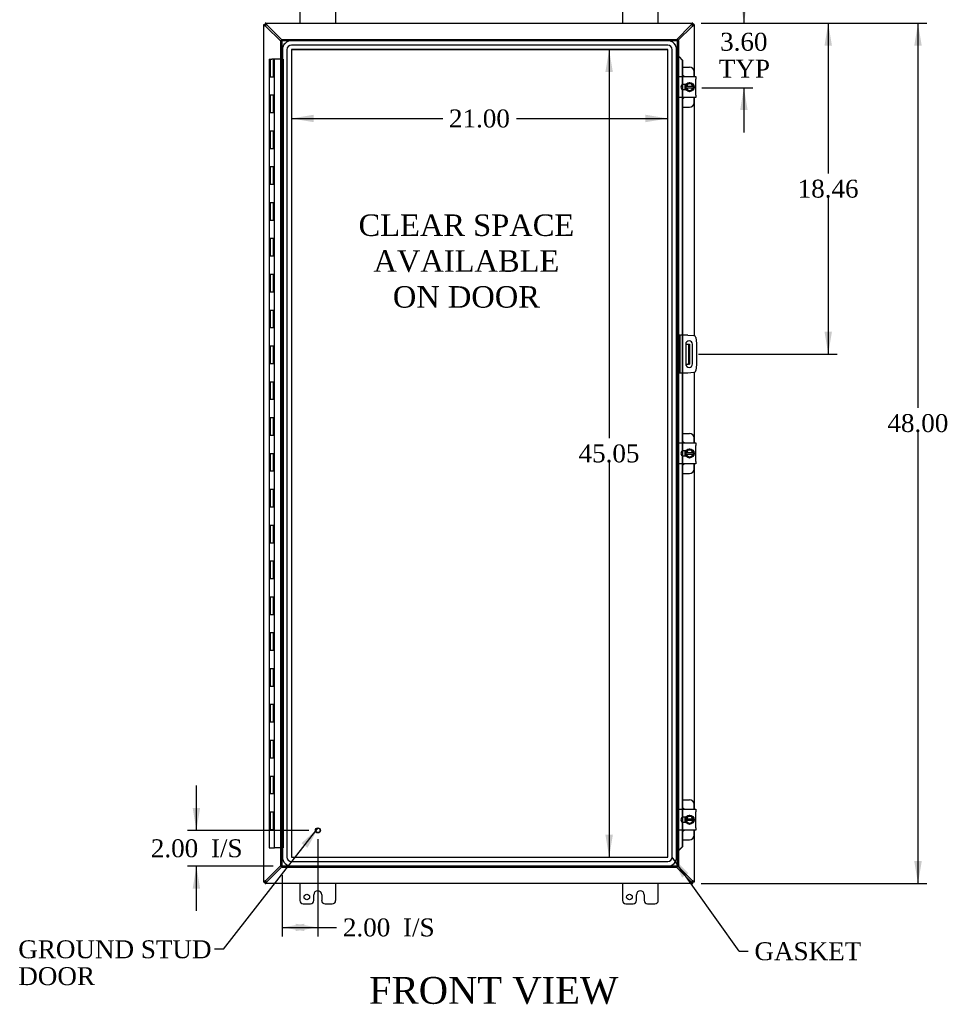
# Model space of a CAD drawing. Header units: inches. Extents: x 29 to 237, y 4 to 158.
# Tile 3 of 9: x 66 to 118, y 37 to 92. Entities that reach past the tile are written whole.
import ezdxf
from ezdxf.enums import TextEntityAlignment as Align

# ---------------------------------------------------------------- set-up
doc = ezdxf.new("R2010")
doc.units = ezdxf.units.IN
doc.header["$MEASUREMENT"] = 0
for name, color, linetype in [('COM40153-1', 7, 'CONTINUOUS'), ('COM40153-2', 7, 'CONTINUOUS'), ('COM42667', 7, 'CONTINUOUS'), ('COM42780', 7, 'CONTINUOUS'), ('COM48497', 7, 'CONTINUOUS'), ('COM70219', 7, 'CONTINUOUS'), ('COM71780-23', 7, 'CONTINUOUS'), ('DEFAULT', 7, 'CONTINUOUS'), ('FET07710', 7, 'CONTINUOUS'), ('HNG10620-44B', 7, 'CONTINUOUS'), ('HNG10620-44C', 7, 'CONTINUOUS'), ('SCC19011', 7, 'CONTINUOUS'), ('SPR20265', 7, 'CONTINUOUS'), ('STD21878', 7, 'CONTINUOUS'), ('WAF25035', 7, 'CONTINUOUS')]:
    doc.layers.add(name, color=color, linetype=linetype)
doc.styles.add('SEACAD_TIMES_NEW_ROMAN', font='times.ttf')

# ---------------------------------------------------------------- blocks, each defined once
blk = doc.blocks.new('SEANNOT_GROUP2')
at = {"layer": 'DEFAULT', "linetype": 'Continuous'}
blk.add_hatch(color=136, dxfattribs=at).paths.add_polyline_path([(81.878, 45.967), (82.484, 47.08), (81.55, 46.224)])
at = {"layer": 'DEFAULT', "color": 136, "linetype": 'Continuous'}
blk.add_line((77.186, 40.305), (76.686, 40.305), dxfattribs=at)
blk.add_lwpolyline([(77.186, 40.305), (82.484, 47.08)], dxfattribs=at)
at = {"layer": 'DEFAULT', "color": 136, "linetype": 'Continuous', "style": 'SEACAD_TIMES_NEW_ROMAN'}
for s, p in [('GROUND STUD', (65.744, 40.805)), ('DOOR', (65.744, 39.305))]:
    blk.add_text(s, height=1, dxfattribs=at).set_placement(p, align=Align.TOP_LEFT)
blk = doc.blocks.new('SEANNOT_GROUP4')
at = {"layer": 'DEFAULT', "linetype": 'Continuous'}
blk.add_hatch(color=136, dxfattribs=at).paths.add_polyline_path([(103.125, 44.548), (102.23, 45.446), (102.785, 44.307)])
at = {"layer": 'DEFAULT', "color": 136, "linetype": 'Continuous'}
blk.add_line((105.97, 40.196), (106.47, 40.196), dxfattribs=at)
blk.add_lwpolyline([(105.97, 40.196), (102.23, 45.446)], dxfattribs=at)
at = {"layer": 'DEFAULT', "color": 136, "linetype": 'Continuous', "style": 'SEACAD_TIMES_NEW_ROMAN'}
blk.add_text('GASKET', height=1, dxfattribs=at).set_placement((106.82, 40.696), align=Align.TOP_LEFT)
blk = doc.blocks.new('GDIMGGROUP')
at = {"layer": 'DEFAULT', "linetype": 'Continuous'}
for points in [[(116.154, 90.722), (115.945, 91.972), (115.737, 90.722)], [(116.154, 45.222), (115.737, 45.222), (115.945, 43.972)]]:
    blk.add_hatch(color=136, dxfattribs=at).paths.add_polyline_path(points)
at = {"layer": 'DEFAULT', "color": 136, "linetype": 'Continuous'}
for p, q in [((103.852, 91.972), (116.445, 91.972)), ((115.945, 70.514), (115.945, 91.972)), ((115.945, 43.972), (115.945, 69.164)), ((103.852, 43.972), (116.445, 43.972))]:
    blk.add_line(p, q, dxfattribs=at)
at = {"layer": 'DEFAULT', "color": 136, "linetype": 'Continuous', "style": 'SEACAD_TIMES_NEW_ROMAN'}
blk.add_text('48.00', height=1, dxfattribs=at).set_placement((114.239, 70.164), align=Align.TOP_LEFT)
blk = doc.blocks.new('GDIMGGROUP1')
at = {"layer": 'DEFAULT', "linetype": 'Continuous'}
for points in [[(75.474, 48.191), (75.682, 46.941), (75.89, 48.191)], [(75.474, 43.691), (75.89, 43.691), (75.682, 44.941)]]:
    blk.add_hatch(color=136, dxfattribs=at).paths.add_polyline_path(points)
at = {"layer": 'DEFAULT', "color": 136, "linetype": 'Continuous'}
for p, q in [((75.682, 46.941), (75.682, 49.441)), ((81.963, 46.941), (75.182, 46.941)), ((79.963, 44.941), (75.182, 44.941)), ((75.682, 42.441), (75.682, 44.941))]:
    blk.add_line(p, q, dxfattribs=at)
at = {"layer": 'DEFAULT', "color": 136, "linetype": 'Continuous', "style": 'SEACAD_TIMES_NEW_ROMAN'}
for s, p in [('2.00', (73.14, 46.441)), ('I/S', (76.494, 46.441))]:
    blk.add_text(s, height=1, dxfattribs=at).set_placement(p, align=Align.TOP_LEFT)
blk = doc.blocks.new('GDIMGGROUP9')
at = {"layer": 'DEFAULT', "linetype": 'Continuous'}
for points in [[(106.439, 93.222), (106.023, 93.222), (106.231, 91.972)], [(106.439, 87.126), (106.231, 88.376), (106.023, 87.126)]]:
    blk.add_hatch(color=136, dxfattribs=at).paths.add_polyline_path(points)
at = {"layer": 'DEFAULT', "color": 136, "linetype": 'Continuous'}
for p, q in [((106.231, 94.472), (106.231, 91.972)), ((103.852, 91.972), (106.731, 91.972)), ((103.885, 88.376), (106.731, 88.376)), ((106.231, 88.376), (106.231, 85.876))]:
    blk.add_line(p, q, dxfattribs=at)
at = {"layer": 'DEFAULT', "color": 136, "linetype": 'Continuous', "style": 'SEACAD_TIMES_NEW_ROMAN'}
for s, p in [('3.60', (104.904, 91.44)), ('TYP', (104.833, 89.94))]:
    blk.add_text(s, height=1, dxfattribs=at).set_placement(p, align=Align.TOP_LEFT)
blk = doc.blocks.new('GDIMGGROUP10')
at = {"layer": 'DEFAULT', "linetype": 'Continuous'}
for points in [[(111.143, 90.722), (110.935, 91.972), (110.727, 90.722)], [(111.143, 74.762), (110.727, 74.762), (110.935, 73.512)]]:
    blk.add_hatch(color=136, dxfattribs=at).paths.add_polyline_path(points)
at = {"layer": 'DEFAULT', "color": 136, "linetype": 'Continuous'}
for p, q in [((103.852, 91.972), (111.435, 91.972)), ((110.935, 91.972), (110.935, 83.592)), ((110.935, 82.242), (110.935, 73.512)), ((103.704, 73.512), (111.435, 73.512))]:
    blk.add_line(p, q, dxfattribs=at)
at = {"layer": 'DEFAULT', "color": 136, "linetype": 'Continuous', "style": 'SEACAD_TIMES_NEW_ROMAN'}
blk.add_text('18.46', height=1, dxfattribs=at).set_placement((109.229, 83.242), align=Align.TOP_LEFT)
blk = doc.blocks.new('GDIMGGROUP15')
at = {"layer": 'DEFAULT', "linetype": 'Continuous'}
for points in [[(81.713, 41.317), (81.713, 41.734), (80.463, 41.525)], [(81.213, 41.317), (82.463, 41.525), (81.213, 41.734)]]:
    blk.add_hatch(color=136, dxfattribs=at).paths.add_polyline_path(points)
at = {"layer": 'DEFAULT', "color": 136, "linetype": 'Continuous'}
for p, q in [((82.463, 46.441), (82.463, 41.025)), ((80.463, 44.441), (80.463, 41.025)), ((80.463, 41.525), (83.007, 41.525)), ((83.007, 41.525), (83.507, 41.525))]:
    blk.add_line(p, q, dxfattribs=at)
at = {"layer": 'DEFAULT', "color": 136, "linetype": 'Continuous', "style": 'SEACAD_TIMES_NEW_ROMAN'}
for s, p in [('2.00', (83.857, 42.025)), ('I/S', (87.211, 42.025))]:
    blk.add_text(s, height=1, dxfattribs=at).set_placement(p, align=Align.TOP_LEFT)
blk = doc.blocks.new('GDIMGGROUP24')
at = {"layer": 'DEFAULT', "linetype": 'Continuous'}
for points in [[(98.503, 89.249), (98.919, 89.249), (98.711, 90.499)], [(98.503, 46.695), (98.711, 45.445), (98.919, 46.695)]]:
    blk.add_hatch(color=136, dxfattribs=at).paths.add_polyline_path(points)
at = {"layer": 'DEFAULT', "color": 136, "linetype": 'Continuous'}
for p, q in [((98.711, 90.499), (98.711, 68.822)), ((98.711, 67.472), (98.711, 45.445))]:
    blk.add_line(p, q, dxfattribs=at)
at = {"layer": 'DEFAULT', "color": 136, "linetype": 'Continuous', "style": 'SEACAD_TIMES_NEW_ROMAN'}
blk.add_text('45.05', height=1, dxfattribs=at).set_placement((97.005, 68.472), align=Align.TOP_LEFT)
blk = doc.blocks.new('GDIMGGROUP25')
at = {"layer": 'DEFAULT', "linetype": 'Continuous'}
for points in [[(82.233, 86.451), (82.233, 86.868), (80.983, 86.66)], [(100.731, 86.451), (101.981, 86.66), (100.731, 86.868)]]:
    blk.add_hatch(color=136, dxfattribs=at).paths.add_polyline_path(points)
at = {"layer": 'DEFAULT', "color": 136, "linetype": 'Continuous'}
for p, q in [((80.983, 86.66), (89.425, 86.66)), ((93.538, 86.66), (101.981, 86.66))]:
    blk.add_line(p, q, dxfattribs=at)
at = {"layer": 'DEFAULT', "color": 136, "linetype": 'Continuous', "style": 'SEACAD_TIMES_NEW_ROMAN'}
blk.add_text('21.00', height=1, dxfattribs=at).set_placement((89.775, 87.16), align=Align.TOP_LEFT)

msp = doc.modelspace()

# ---------------------------------------------------------------- linework, layer by layer
at = {"layer": 'COM40153-1', "color": 7}
for p, q in [((102.986, 74.074), (103.096, 74.074)), ((103.096, 74.074), (103.132, 74.074)), ((103.132, 74.074), (103.204, 74.074)), ((103.132, 74.074), (103.132, 72.949)), ((103.204, 74.074), (103.204, 72.949)), ((102.986, 72.949), (103.096, 72.949)), ((103.132, 72.949), (103.096, 72.949)), ((103.132, 72.949), (103.204, 72.949))]:
    msp.add_line(p, q, dxfattribs=at)
at = {"layer": 'COM40153-2', "color": 7}
for p, q in [((102.651, 74.574), (102.579, 74.574)), ((102.651, 74.574), (102.651, 72.449)), ((102.651, 74.574), (102.687, 74.574)), ((103.102, 74.574), (102.687, 74.574)), ((103.102, 74.574), (103.436, 74.545)), ((103.549, 74.431), (103.579, 74.097)), ((102.985, 74.062), (102.985, 72.962)), ((103.36, 72.962), (103.36, 74.062)), ((103.579, 74.097), (103.579, 72.926)), ((103.579, 72.926), (103.549, 72.592)), ((102.651, 72.449), (102.579, 72.449)), ((102.687, 72.449), (102.651, 72.449)), ((103.102, 72.449), (102.687, 72.449)), ((103.436, 72.478), (103.102, 72.449))]:
    msp.add_line(p, q, dxfattribs=at)
for centre, radius, start, end in [((103.173, 74.062), 0.188, 0, 180), ((103.425, 74.42), 0.125, 5, 85), ((103.173, 72.962), 0.188, 180, 0), ((103.425, 72.603), 0.125, 275, 355)]:
    msp.add_arc(centre, radius, start, end, dxfattribs=at)
at = {"layer": 'COM42667', "color": 7}
for p, q in [((102.579, 88.855), (102.579, 88.998)), ((102.579, 88.998), (103.549, 88.998)), ((103.549, 88.998), (103.549, 88.855)), ((102.579, 88.855), (102.579, 87.964)), ((102.994, 88.55), (102.854, 88.55)), ((103.549, 87.964), (103.549, 88.855)), ((102.579, 87.821), (102.579, 87.964)), ((102.854, 88.269), (102.994, 88.269)), ((103.549, 87.964), (103.549, 87.821)), ((103.549, 87.821), (102.579, 87.821)), ((102.579, 68.417), (102.579, 68.56)), ((102.579, 68.56), (103.549, 68.56)), ((102.579, 68.417), (102.579, 67.526)), ((103.549, 68.56), (103.549, 68.417)), ((103.549, 67.526), (103.549, 68.417)), ((102.994, 68.112), (102.854, 68.112)), ((102.854, 67.831), (102.994, 67.831)), ((102.579, 67.383), (102.579, 67.526)), ((103.549, 67.383), (102.579, 67.383)), ((103.549, 67.526), (103.549, 67.383)), ((102.579, 47.979), (102.579, 48.122)), ((102.579, 48.122), (103.549, 48.122)), ((102.579, 47.979), (102.579, 47.088)), ((103.549, 48.122), (103.549, 47.979)), ((103.549, 47.088), (103.549, 47.979)), ((102.994, 47.674), (102.854, 47.674)), ((102.854, 47.393), (102.994, 47.393)), ((102.579, 46.945), (102.579, 47.088)), ((103.549, 46.945), (102.579, 46.945)), ((103.549, 47.088), (103.549, 46.945))]:
    msp.add_line(p, q, dxfattribs=at)
for centre, radius in [((102.854, 88.41), 0.14), ((102.854, 67.972), 0.141), ((102.854, 47.534), 0.14)]:
    msp.add_arc(centre, radius, 90, 270, dxfattribs=at)
at = {"layer": 'COM42780', "color": 7}
for p, q in [((102.803, 89.525), (103.2, 89.525)), ((103.45, 88.998), (103.45, 89.275)), ((102.95, 88.476), (102.95, 88.55)), ((102.95, 88.269), (102.95, 88.341)), ((103.45, 87.544), (103.45, 87.821)), ((102.803, 87.294), (103.2, 87.294)), ((102.803, 69.087), (103.2, 69.087)), ((103.45, 68.56), (103.45, 68.837)), ((102.95, 68.038), (102.95, 68.112)), ((102.95, 67.831), (102.95, 67.903)), ((103.45, 67.106), (103.45, 67.383)), ((102.803, 66.856), (103.2, 66.856)), ((102.803, 48.649), (103.2, 48.649)), ((103.45, 48.122), (103.45, 48.399)), ((102.95, 47.6), (102.95, 47.674)), ((102.95, 47.393), (102.95, 47.465)), ((103.45, 46.668), (103.45, 46.945)), ((102.803, 46.418), (103.2, 46.418))]:
    msp.add_line(p, q, dxfattribs=at)
for centre, start, end in [((102.7, 88.838), 39.9324, 65.6695), ((103.2, 89.275), 0, 90), ((102.7, 87.981), 294.3305, 320.0676), ((103.2, 87.544), 270, 0), ((103.2, 68.837), 0, 90), ((102.7, 68.4), 39.9324, 65.6695), ((102.7, 67.543), 294.3305, 320.0676), ((103.2, 67.106), 270, 0), ((103.2, 48.399), 0, 90), ((102.7, 47.962), 39.9324, 65.6695), ((102.7, 47.105), 294.3305, 320.0676), ((103.2, 46.668), 270, 0)]:
    msp.add_arc(centre, 0.25, start, end, dxfattribs=at)
at = {"layer": 'COM48497', "color": 7}
for p, q in [((79.454, 91.9), (79.526, 91.9)), ((79.454, 91.87), (79.454, 91.9)), ((79.526, 91.87), (79.454, 91.87)), ((79.454, 44.073), (79.454, 91.87)), ((79.555, 91.972), (79.526, 91.972)), ((79.526, 91.972), (79.526, 91.9)), ((79.526, 91.9), (79.562, 91.864)), ((79.555, 91.9), (79.526, 91.9)), ((79.526, 91.9), (79.562, 91.864)), ((79.526, 91.9), (79.526, 91.87)), ((79.562, 91.794), (79.542, 91.827)), ((79.555, 91.9), (79.555, 91.972)), ((79.555, 91.972), (103.352, 91.972)), ((80.391, 90.973), (79.562, 91.794)), ((79.598, 91.883), (79.631, 91.864)), ((80.463, 91.024), (79.631, 91.864)), ((103.276, 91.864), (102.494, 91.074)), ((102.546, 91.002), (103.346, 91.794)), ((103.276, 91.864), (103.309, 91.883)), ((103.382, 91.9), (103.346, 91.864)), ((103.382, 91.9), (103.346, 91.864)), ((103.365, 91.827), (103.346, 91.794)), ((103.352, 91.9), (103.352, 91.972)), ((103.382, 91.972), (103.352, 91.972)), ((103.382, 91.9), (103.352, 91.9)), ((103.382, 91.972), (103.382, 91.9)), ((103.454, 91.9), (103.382, 91.9)), ((103.382, 91.87), (103.382, 91.9)), ((103.382, 91.87), (103.454, 91.87)), ((103.454, 91.9), (103.454, 91.87)), ((103.454, 91.87), (103.454, 88.998)), ((103.454, 87.821), (103.454, 74.542)), ((103.454, 72.481), (103.454, 68.56)), ((103.454, 67.383), (103.454, 48.122)), ((103.454, 46.945), (103.454, 44.073)), ((79.562, 44.149), (80.391, 44.971)), ((80.463, 44.919), (79.631, 44.08)), ((103.276, 44.08), (102.494, 44.869)), ((103.346, 44.149), (102.546, 44.941)), ((79.526, 44.073), (79.454, 44.073)), ((79.454, 44.044), (79.454, 44.073)), ((79.454, 44.044), (79.526, 44.044)), ((79.526, 44.044), (79.562, 44.08)), ((79.526, 44.044), (79.562, 44.08)), ((79.526, 44.073), (79.526, 44.044)), ((79.526, 44.044), (79.555, 44.044)), ((79.526, 43.972), (79.526, 44.044)), ((79.526, 43.972), (79.555, 43.972)), ((79.542, 44.116), (79.562, 44.149)), ((79.555, 44.044), (79.555, 43.972)), ((103.352, 43.972), (79.555, 43.972)), ((79.631, 44.08), (79.598, 44.06)), ((103.309, 44.06), (103.276, 44.08)), ((103.346, 44.149), (103.365, 44.116)), ((103.382, 44.044), (103.346, 44.08)), ((103.382, 44.044), (103.346, 44.08)), ((103.352, 44.044), (103.352, 43.972)), ((103.352, 44.044), (103.382, 44.044)), ((103.352, 43.972), (103.382, 43.972)), ((103.382, 44.073), (103.454, 44.073)), ((103.382, 44.044), (103.382, 44.073)), ((103.454, 44.044), (103.382, 44.044)), ((103.382, 43.972), (103.382, 44.044)), ((103.454, 44.073), (103.454, 44.044))]:
    msp.add_line(p, q, dxfattribs=at)
for centre, start, end in [((79.972, 92.593), 238.5398, 242.806), ((78.832, 91.453), 27.194, 31.4601), ((104.075, 91.453), 148.5399, 152.806), ((102.935, 92.593), 297.194, 301.4601), ((79.972, 43.35), 117.194, 121.4601), ((78.832, 44.49), 328.5399, 332.806), ((104.075, 44.49), 207.194, 211.4601), ((102.935, 43.35), 58.5399, 62.806)]:
    msp.add_arc(centre, 0.898, start, end, dxfattribs=at)
for points, knots in [([(79.503, 91.827), (79.502, 91.828), (79.498, 91.83), (79.493, 91.833), (79.489, 91.836), (79.484, 91.839), (79.48, 91.842), (79.476, 91.845), (79.472, 91.848), (79.467, 91.852), (79.462, 91.856), (79.458, 91.86), (79.455, 91.864), (79.454, 91.867), (79.454, 91.869), (79.454, 91.87)], [0, 0, 0, 0, 0.058508, 0.117588, 0.177234, 0.23744, 0.298196, 0.359495, 0.421327, 0.483683, 0.609872, 0.738031, 0.824554, 0.911887, 1, 1, 1, 1]), ([(79.542, 91.827), (79.54, 91.831), (79.538, 91.835), (79.534, 91.843), (79.532, 91.847), (79.529, 91.854), (79.528, 91.858), (79.526, 91.864), (79.526, 91.867), (79.526, 91.87)], [0, 0, 0, 0, 0.25, 0.25, 0.5, 0.5, 0.75, 0.75, 1, 1, 1, 1]), ([(79.555, 91.972), (79.556, 91.972), (79.557, 91.972), (79.559, 91.971), (79.561, 91.97), (79.563, 91.969), (79.565, 91.967), (79.568, 91.965), (79.57, 91.963), (79.572, 91.96), (79.576, 91.956), (79.58, 91.95), (79.586, 91.941), (79.592, 91.932), (79.596, 91.925), (79.598, 91.922)], [0, 0, 0, 0, 0.058839, 0.117335, 0.175479, 0.233264, 0.290679, 0.347718, 0.404373, 0.460635, 0.516498, 0.640635, 0.762642, 0.882451, 1, 1, 1, 1]), ([(79.555, 91.9), (79.558, 91.9), (79.561, 91.899), (79.568, 91.897), (79.571, 91.896), (79.578, 91.893), (79.582, 91.891), (79.59, 91.887), (79.594, 91.885), (79.598, 91.883)], [0, 0, 0, 0, 0.25, 0.25, 0.5, 0.5, 0.75, 0.75, 1, 1, 1, 1]), ([(103.309, 91.922), (103.31, 91.924), (103.312, 91.927), (103.315, 91.932), (103.318, 91.937), (103.321, 91.941), (103.324, 91.945), (103.327, 91.95), (103.33, 91.953), (103.334, 91.958), (103.338, 91.963), (103.342, 91.968), (103.346, 91.97), (103.349, 91.971), (103.351, 91.972), (103.352, 91.972)], [0, 0, 0, 0, 0.058508, 0.117588, 0.177234, 0.23744, 0.298196, 0.359495, 0.421327, 0.483683, 0.609872, 0.738031, 0.824554, 0.911887, 1, 1, 1, 1]), ([(103.309, 91.883), (103.313, 91.885), (103.317, 91.887), (103.325, 91.891), (103.329, 91.893), (103.336, 91.896), (103.34, 91.897), (103.346, 91.899), (103.349, 91.9), (103.352, 91.9)], [0, 0, 0, 0, 0.25, 0.25, 0.5, 0.5, 0.75, 0.75, 1, 1, 1, 1]), ([(103.382, 91.87), (103.382, 91.867), (103.381, 91.864), (103.379, 91.858), (103.378, 91.854), (103.375, 91.847), (103.373, 91.843), (103.369, 91.835), (103.367, 91.831), (103.365, 91.827)], [0, 0, 0, 0, 0.25, 0.25, 0.5, 0.5, 0.75, 0.75, 1, 1, 1, 1]), ([(103.454, 91.87), (103.454, 91.869), (103.454, 91.868), (103.453, 91.866), (103.452, 91.864), (103.451, 91.862), (103.449, 91.86), (103.447, 91.858), (103.445, 91.855), (103.442, 91.853), (103.438, 91.85), (103.432, 91.845), (103.423, 91.839), (103.414, 91.833), (103.407, 91.829), (103.404, 91.827)], [0, 0, 0, 0, 0.058839, 0.117335, 0.175479, 0.233264, 0.290679, 0.347718, 0.404373, 0.460635, 0.516498, 0.640635, 0.762642, 0.882451, 1, 1, 1, 1]), ([(79.454, 44.073), (79.454, 44.074), (79.454, 44.075), (79.454, 44.077), (79.455, 44.079), (79.457, 44.081), (79.458, 44.083), (79.46, 44.086), (79.463, 44.088), (79.465, 44.09), (79.469, 44.094), (79.475, 44.098), (79.484, 44.104), (79.493, 44.11), (79.5, 44.114), (79.503, 44.116)], [0, 0, 0, 0, 0.058839, 0.117335, 0.175479, 0.233264, 0.290679, 0.347718, 0.404373, 0.460635, 0.516498, 0.640635, 0.762642, 0.882451, 1, 1, 1, 1]), ([(79.526, 44.073), (79.526, 44.076), (79.526, 44.079), (79.528, 44.086), (79.529, 44.089), (79.532, 44.096), (79.534, 44.1), (79.538, 44.108), (79.54, 44.112), (79.542, 44.116)], [0, 0, 0, 0, 0.25, 0.25, 0.5, 0.5, 0.75, 0.75, 1, 1, 1, 1]), ([(79.598, 44.06), (79.594, 44.058), (79.59, 44.056), (79.582, 44.052), (79.578, 44.05), (79.571, 44.047), (79.568, 44.046), (79.561, 44.044), (79.558, 44.044), (79.555, 44.044)], [0, 0, 0, 0, 0.25, 0.25, 0.5, 0.5, 0.75, 0.75, 1, 1, 1, 1]), ([(79.598, 44.021), (79.597, 44.02), (79.595, 44.016), (79.592, 44.011), (79.589, 44.007), (79.586, 44.002), (79.583, 43.998), (79.58, 43.994), (79.577, 43.99), (79.574, 43.985), (79.569, 43.98), (79.565, 43.976), (79.561, 43.973), (79.558, 43.972), (79.556, 43.972), (79.555, 43.972)], [0, 0, 0, 0, 0.058508, 0.117588, 0.177234, 0.23744, 0.298196, 0.359495, 0.421327, 0.483683, 0.609872, 0.738031, 0.824554, 0.911887, 1, 1, 1, 1]), ([(103.352, 44.044), (103.349, 44.044), (103.346, 44.044), (103.34, 44.046), (103.336, 44.047), (103.329, 44.05), (103.325, 44.052), (103.317, 44.056), (103.313, 44.058), (103.309, 44.06)], [0, 0, 0, 0, 0.25, 0.25, 0.5, 0.5, 0.75, 0.75, 1, 1, 1, 1]), ([(103.352, 43.972), (103.351, 43.972), (103.35, 43.972), (103.348, 43.972), (103.346, 43.973), (103.344, 43.975), (103.342, 43.976), (103.34, 43.978), (103.337, 43.981), (103.335, 43.983), (103.332, 43.987), (103.327, 43.993), (103.321, 44.002), (103.315, 44.011), (103.311, 44.018), (103.309, 44.021)], [0, 0, 0, 0, 0.058839, 0.117335, 0.175479, 0.233264, 0.290679, 0.347718, 0.404373, 0.460635, 0.516498, 0.640635, 0.762642, 0.882451, 1, 1, 1, 1]), ([(103.365, 44.116), (103.367, 44.112), (103.369, 44.108), (103.373, 44.1), (103.375, 44.096), (103.378, 44.089), (103.379, 44.086), (103.381, 44.079), (103.382, 44.076), (103.382, 44.073)], [0, 0, 0, 0, 0.25, 0.25, 0.5, 0.5, 0.75, 0.75, 1, 1, 1, 1]), ([(103.404, 44.116), (103.406, 44.115), (103.409, 44.113), (103.414, 44.11), (103.419, 44.107), (103.423, 44.104), (103.427, 44.101), (103.432, 44.098), (103.435, 44.095), (103.44, 44.092), (103.445, 44.087), (103.45, 44.083), (103.452, 44.079), (103.453, 44.076), (103.454, 44.074), (103.454, 44.073)], [0, 0, 0, 0, 0.058508, 0.117588, 0.177234, 0.23744, 0.298196, 0.359495, 0.421327, 0.483683, 0.609872, 0.738031, 0.824554, 0.911887, 1, 1, 1, 1])]:
    msp.add_open_spline(points, degree=3, knots=knots, dxfattribs=at)
at = {"layer": 'COM70219', "color": 7}
for p, q in [((101.98, 90.998), (80.984, 90.998)), ((101.98, 90.997), (80.984, 90.997)), ((101.98, 90.748), (80.984, 90.748)), ((80.484, 90.498), (80.484, 45.446)), ((80.485, 90.498), (80.485, 45.446)), ((80.734, 90.498), (80.734, 45.446)), ((80.983, 90.498), (80.983, 45.446)), ((101.98, 90.499), (80.984, 90.499)), ((80.984, 90.498), (80.984, 45.446)), ((101.98, 90.498), (80.984, 90.498)), ((101.98, 45.446), (101.98, 90.498)), ((101.981, 45.446), (101.981, 90.498)), ((102.23, 45.446), (102.23, 90.498)), ((102.479, 45.446), (102.479, 90.498)), ((102.48, 45.446), (102.48, 90.498)), ((80.984, 45.446), (101.98, 45.446)), ((80.984, 45.445), (101.98, 45.445)), ((80.984, 45.196), (101.98, 45.196)), ((80.984, 44.947), (101.98, 44.947)), ((80.984, 44.946), (101.98, 44.946))]:
    msp.add_line(p, q, dxfattribs=at)
for centre, radius, start, end in [((80.984, 90.498), 0.5, 90, 180), ((80.984, 90.498), 0.499, 90, 180), ((80.984, 90.498), 0.25, 90, 180), ((101.98, 90.498), 0.5, 0, 90), ((101.98, 90.498), 0.499, 0, 90), ((101.98, 90.498), 0.25, 0, 90), ((80.984, 90.498), 0.001, 90, 180), ((101.98, 90.498), 0.001, 0, 90), ((80.984, 45.446), 0.5, 180, 270), ((80.984, 45.446), 0.499, 180, 270), ((80.984, 45.446), 0.25, 180, 270), ((80.984, 45.446), 0.001, 180, 270), ((101.98, 45.446), 0.5, 270, 0), ((101.98, 45.446), 0.001, 270, 0), ((101.98, 45.446), 0.25, 270, 0), ((101.98, 45.446), 0.499, 270, 0)]:
    msp.add_arc(centre, radius, start, end, dxfattribs=at)
at = {"layer": 'COM71780-23', "color": 7}
for p, q in [((80.391, 91.002), (80.463, 91.002)), ((80.391, 44.941), (80.391, 91.002)), ((80.463, 91.074), (80.463, 91.002)), ((80.463, 91.074), (102.507, 91.074)), ((80.463, 91.002), (102.507, 91.002)), ((80.463, 91.002), (80.499, 90.966)), ((80.463, 44.941), (80.463, 91.002)), ((80.463, 91.002), (80.499, 90.966)), ((102.507, 91.002), (102.471, 90.966)), ((102.507, 91.002), (102.471, 90.966)), ((102.507, 91.074), (102.507, 91.002)), ((102.507, 91.002), (102.507, 44.941)), ((102.579, 91.002), (102.507, 91.002)), ((102.579, 91.002), (102.579, 44.941)), ((102.579, 90.127), (102.507, 90.127)), ((102.591, 90.127), (102.579, 90.127)), ((102.601, 90.104), (102.61, 90.104)), ((102.621, 90.092), (102.791, 89.919)), ((102.621, 90.092), (102.633, 90.092)), ((102.633, 90.092), (102.803, 89.919)), ((102.791, 89.919), (102.791, 88.998)), ((102.803, 89.919), (102.791, 89.919)), ((102.803, 89.919), (102.803, 88.998)), ((102.791, 88.998), (102.791, 88.535)), ((102.803, 88.998), (102.803, 88.541)), ((102.791, 88.535), (102.791, 88.284)), ((102.803, 88.541), (102.803, 88.279)), ((102.791, 88.284), (102.791, 87.821)), ((102.803, 88.279), (102.803, 87.821)), ((102.791, 87.821), (102.791, 74.574)), ((102.803, 87.821), (102.803, 74.574)), ((102.791, 74.574), (102.791, 72.449)), ((102.803, 74.574), (102.803, 72.449)), ((102.791, 72.449), (102.791, 68.56)), ((102.803, 72.449), (102.803, 68.56)), ((102.791, 68.56), (102.791, 68.097)), ((102.803, 68.56), (102.803, 68.103)), ((102.791, 68.097), (102.791, 67.846)), ((102.791, 67.846), (102.791, 67.383)), ((102.803, 68.103), (102.803, 67.841)), ((102.803, 67.841), (102.803, 67.383)), ((102.791, 67.383), (102.791, 48.122)), ((102.803, 67.383), (102.803, 48.122)), ((102.791, 48.122), (102.791, 47.659)), ((102.803, 48.122), (102.803, 47.665)), ((102.791, 47.659), (102.791, 47.408)), ((102.791, 47.408), (102.791, 46.945)), ((102.803, 47.665), (102.803, 47.403)), ((102.803, 47.403), (102.803, 46.945)), ((102.791, 46.945), (102.791, 46.024)), ((102.803, 46.945), (102.803, 46.024)), ((102.579, 45.816), (102.507, 45.816)), ((102.579, 45.816), (102.591, 45.816)), ((102.61, 45.839), (102.601, 45.839)), ((102.791, 46.024), (102.621, 45.852)), ((102.621, 45.852), (102.633, 45.852)), ((102.803, 46.024), (102.633, 45.852)), ((102.803, 46.024), (102.791, 46.024)), ((80.391, 44.941), (80.463, 44.941)), ((80.463, 44.941), (80.499, 44.977)), ((80.463, 44.941), (80.499, 44.977)), ((102.507, 44.941), (80.463, 44.941)), ((80.463, 44.869), (80.463, 44.941)), ((102.507, 44.869), (80.463, 44.869)), ((102.507, 44.941), (102.471, 44.977)), ((102.507, 44.941), (102.471, 44.977)), ((102.507, 44.869), (102.507, 44.941)), ((102.579, 44.941), (102.507, 44.941))]:
    msp.add_line(p, q, dxfattribs=at)
for centre, radius, start, end in [((103.019, 91.178), 1.153, 245.7342, 249.4642), ((102.909, 90.361), 0.395, 216.3142, 223.0054), ((103.019, 91.178), 1.153, 249.4642, 250.458), ((103.019, 44.765), 1.153, 110.5358, 114.2658), ((102.909, 45.583), 0.395, 136.9946, 143.6858), ((103.019, 44.765), 1.153, 109.542, 110.5358)]:
    msp.add_arc(centre, radius, start, end, dxfattribs=at)
at = {"layer": 'FET07710', "color": 7}
for p, q in [((81.454, 92.909), (81.454, 91.972)), ((83.454, 91.972), (83.454, 92.909)), ((99.454, 92.909), (99.454, 91.972)), ((101.454, 91.972), (101.454, 92.909)), ((81.454, 43.972), (81.454, 43.034)), ((83.454, 43.034), (83.454, 43.972)), ((99.454, 43.972), (99.454, 43.034)), ((101.454, 43.034), (101.454, 43.972)), ((82.453, 43.565), (82.454, 43.565)), ((100.453, 43.565), (100.454, 43.565)), ((82.235, 43.034), (82.235, 43.347)), ((82.672, 43.347), (82.672, 43.034)), ((100.235, 43.034), (100.235, 43.347)), ((100.672, 43.347), (100.672, 43.034)), ((81.641, 42.847), (82.048, 42.847)), ((82.859, 42.847), (83.266, 42.847)), ((99.641, 42.847), (100.048, 42.847)), ((100.859, 42.847), (101.266, 42.847))]:
    msp.add_line(p, q, dxfattribs=at)
for centre in [(81.844, 43.222), (99.844, 43.222)]:
    msp.add_circle(centre, 0.156, dxfattribs=at)
for centre, radius, start, end in [((82.453, 43.347), 0.218, 90, 180), ((82.454, 43.347), 0.218, 0, 90), ((100.453, 43.347), 0.218, 90, 180), ((100.454, 43.347), 0.218, 0, 90), ((81.641, 43.034), 0.188, 180, 270), ((82.048, 43.034), 0.187, 270, 0), ((82.859, 43.034), 0.188, 180, 270), ((83.266, 43.034), 0.187, 270, 0), ((99.641, 43.034), 0.188, 180, 270), ((100.048, 43.034), 0.187, 270, 0), ((100.859, 43.034), 0.188, 180, 270), ((101.266, 43.034), 0.187, 270, 0)]:
    msp.add_arc(centre, radius, start, end, dxfattribs=at)
at = {"layer": 'HNG10620-44B', "color": 7}
for p, q in [((79.893, 88.972), (79.739, 88.972)), ((79.739, 88.972), (79.739, 87.972)), ((79.739, 87.972), (79.893, 87.972)), ((79.893, 86.972), (79.739, 86.972)), ((79.739, 86.972), (79.739, 85.972)), ((79.739, 85.972), (79.893, 85.972)), ((79.893, 84.972), (79.739, 84.972)), ((79.739, 84.972), (79.739, 83.972)), ((79.739, 83.972), (79.893, 83.972)), ((79.893, 82.972), (79.739, 82.972)), ((79.739, 82.972), (79.739, 81.972)), ((79.739, 81.972), (79.893, 81.972)), ((79.893, 80.972), (79.739, 80.972)), ((79.739, 80.972), (79.739, 79.972)), ((79.739, 79.972), (79.893, 79.972)), ((79.893, 78.972), (79.739, 78.972)), ((79.739, 78.972), (79.739, 77.972)), ((79.739, 77.972), (79.893, 77.972)), ((79.893, 76.972), (79.739, 76.972)), ((79.739, 76.972), (79.739, 75.972)), ((79.739, 75.972), (79.893, 75.972)), ((79.893, 74.972), (79.739, 74.972)), ((79.739, 74.972), (79.739, 73.972)), ((79.739, 73.972), (79.893, 73.972)), ((79.893, 72.972), (79.739, 72.972)), ((79.739, 72.972), (79.739, 71.972)), ((79.739, 71.972), (79.893, 71.972)), ((79.893, 70.972), (79.739, 70.972)), ((79.739, 70.972), (79.739, 69.972)), ((79.739, 69.972), (79.893, 69.972)), ((79.893, 68.972), (79.739, 68.972)), ((79.739, 68.972), (79.739, 67.972)), ((79.739, 67.972), (79.893, 67.972)), ((79.893, 66.972), (79.739, 66.972)), ((79.739, 66.972), (79.739, 65.972)), ((79.739, 65.972), (79.893, 65.972)), ((79.893, 64.972), (79.739, 64.972)), ((79.739, 64.972), (79.739, 63.972)), ((79.739, 63.972), (79.893, 63.972)), ((79.893, 62.972), (79.739, 62.972)), ((79.739, 62.972), (79.739, 61.972)), ((79.739, 61.972), (79.893, 61.972)), ((79.893, 60.972), (79.739, 60.972)), ((79.739, 60.972), (79.739, 59.972)), ((79.739, 59.972), (79.893, 59.972)), ((79.893, 58.972), (79.739, 58.972)), ((79.739, 58.972), (79.739, 57.972)), ((79.739, 57.972), (79.893, 57.972)), ((79.893, 56.972), (79.739, 56.972)), ((79.739, 56.972), (79.739, 55.972)), ((79.739, 55.972), (79.893, 55.972)), ((79.893, 54.972), (79.739, 54.972)), ((79.739, 54.972), (79.739, 53.972)), ((79.739, 53.972), (79.893, 53.972)), ((79.893, 52.972), (79.739, 52.972)), ((79.739, 52.972), (79.739, 51.972)), ((79.739, 51.972), (79.893, 51.972)), ((79.893, 50.972), (79.739, 50.972)), ((79.739, 50.972), (79.739, 49.972)), ((79.739, 49.972), (79.893, 49.972)), ((79.893, 48.972), (79.739, 48.972)), ((79.739, 48.972), (79.739, 47.972)), ((79.739, 47.972), (79.893, 47.972)), ((79.893, 46.972), (79.739, 46.972)), ((79.739, 46.972), (79.739, 45.972)), ((79.739, 45.972), (80.046, 45.972))]:
    msp.add_line(p, q, dxfattribs=at)
at = {"layer": 'HNG10620-44C', "color": 7}
for p, q in [((79.739, 89.972), (79.893, 89.972)), ((79.739, 89.972), (79.739, 88.972)), ((79.799, 89.972), (79.799, 88.972)), ((80.391, 89.972), (79.893, 89.972)), ((79.976, 89.972), (79.976, 88.972)), ((79.986, 88.972), (79.986, 89.972)), ((80.029, 89.972), (80.029, 88.972)), ((80.046, 88.972), (80.046, 89.972)), ((80.434, 89.972), (80.391, 89.972)), ((80.463, 89.972), (80.434, 89.972)), ((80.463, 89.972), (80.523, 89.972)), ((80.523, 89.972), (80.523, 45.972)), ((79.893, 88.972), (79.739, 88.972)), ((80.046, 88.972), (79.893, 88.972)), ((80.046, 87.972), (80.046, 88.972)), ((79.739, 87.972), (79.893, 87.972)), ((79.739, 87.972), (79.739, 86.972)), ((79.799, 87.972), (79.799, 86.972)), ((79.893, 87.972), (80.046, 87.972)), ((79.976, 87.972), (79.976, 86.972)), ((79.986, 86.972), (79.986, 87.972)), ((80.029, 87.972), (80.029, 86.972)), ((80.046, 86.972), (80.046, 87.972)), ((79.893, 86.972), (79.739, 86.972)), ((80.046, 86.972), (79.893, 86.972)), ((80.046, 85.972), (80.046, 86.972)), ((79.739, 85.972), (79.893, 85.972)), ((79.739, 85.972), (79.739, 84.972)), ((79.799, 85.972), (79.799, 84.972)), ((79.893, 85.972), (80.046, 85.972)), ((79.976, 85.972), (79.976, 84.972)), ((79.986, 84.972), (79.986, 85.972)), ((80.029, 85.972), (80.029, 84.972)), ((80.046, 84.972), (80.046, 85.972)), ((79.893, 84.972), (79.739, 84.972)), ((80.046, 84.972), (79.893, 84.972)), ((80.046, 83.972), (80.046, 84.972)), ((79.739, 83.972), (79.893, 83.972)), ((79.739, 83.972), (79.739, 82.972)), ((79.799, 83.972), (79.799, 82.972)), ((79.893, 83.972), (80.046, 83.972)), ((79.976, 83.972), (79.976, 82.972)), ((79.986, 82.972), (79.986, 83.972)), ((80.029, 83.972), (80.029, 82.972)), ((80.046, 82.972), (80.046, 83.972)), ((79.893, 82.972), (79.739, 82.972)), ((80.046, 82.972), (79.893, 82.972)), ((80.046, 81.972), (80.046, 82.972)), ((79.739, 81.972), (79.893, 81.972)), ((79.739, 81.972), (79.739, 80.972)), ((79.799, 81.972), (79.799, 80.972)), ((79.893, 81.972), (80.046, 81.972)), ((79.976, 81.972), (79.976, 80.972)), ((79.986, 80.972), (79.986, 81.972)), ((80.029, 81.972), (80.029, 80.972)), ((80.046, 80.972), (80.046, 81.972)), ((79.893, 80.972), (79.739, 80.972)), ((80.046, 80.972), (79.893, 80.972)), ((80.046, 79.972), (80.046, 80.972)), ((79.739, 79.972), (79.893, 79.972)), ((79.739, 79.972), (79.739, 78.972)), ((79.799, 79.972), (79.799, 78.972)), ((79.893, 79.972), (80.046, 79.972)), ((79.976, 79.972), (79.976, 78.972)), ((79.986, 78.972), (79.986, 79.972)), ((80.029, 79.972), (80.029, 78.972)), ((80.046, 78.972), (80.046, 79.972)), ((79.893, 78.972), (79.739, 78.972)), ((80.046, 78.972), (79.893, 78.972)), ((80.046, 77.972), (80.046, 78.972)), ((79.739, 77.972), (79.893, 77.972)), ((79.739, 77.972), (79.739, 76.972)), ((79.799, 77.972), (79.799, 76.972)), ((79.893, 77.972), (80.046, 77.972)), ((79.976, 77.972), (79.976, 76.972)), ((79.986, 76.972), (79.986, 77.972)), ((80.029, 77.972), (80.029, 76.972)), ((80.046, 76.972), (80.046, 77.972)), ((79.893, 76.972), (79.739, 76.972)), ((80.046, 76.972), (79.893, 76.972)), ((80.046, 75.972), (80.046, 76.972)), ((79.739, 75.972), (79.893, 75.972)), ((79.739, 75.972), (79.739, 74.972)), ((79.799, 75.972), (79.799, 74.972)), ((79.893, 75.972), (80.046, 75.972)), ((79.976, 75.972), (79.976, 74.972)), ((79.986, 74.972), (79.986, 75.972)), ((80.029, 75.972), (80.029, 74.972)), ((80.046, 74.972), (80.046, 75.972)), ((79.893, 74.972), (79.739, 74.972)), ((80.046, 74.972), (79.893, 74.972)), ((80.046, 73.972), (80.046, 74.972)), ((79.739, 73.972), (79.893, 73.972)), ((79.739, 73.972), (79.739, 72.972)), ((79.799, 73.972), (79.799, 72.972)), ((79.893, 73.972), (80.046, 73.972)), ((79.976, 73.972), (79.976, 72.972)), ((79.986, 72.972), (79.986, 73.972)), ((80.029, 73.972), (80.029, 72.972)), ((80.046, 72.972), (80.046, 73.972)), ((79.893, 72.972), (79.739, 72.972)), ((80.046, 72.972), (79.893, 72.972)), ((80.046, 71.972), (80.046, 72.972)), ((79.739, 71.972), (79.893, 71.972)), ((79.739, 71.972), (79.739, 70.972)), ((79.799, 71.972), (79.799, 70.972)), ((79.893, 71.972), (80.046, 71.972)), ((79.976, 71.972), (79.976, 70.972)), ((79.986, 70.972), (79.986, 71.972)), ((80.029, 71.972), (80.029, 70.972)), ((80.046, 70.972), (80.046, 71.972)), ((79.893, 70.972), (79.739, 70.972)), ((80.046, 70.972), (79.893, 70.972)), ((80.046, 69.972), (80.046, 70.972)), ((79.739, 69.972), (79.893, 69.972)), ((79.739, 69.972), (79.739, 68.972)), ((79.799, 69.972), (79.799, 68.972)), ((79.893, 69.972), (80.046, 69.972)), ((79.976, 69.972), (79.976, 68.972)), ((79.986, 68.972), (79.986, 69.972)), ((80.029, 69.972), (80.029, 68.972)), ((80.046, 68.972), (80.046, 69.972)), ((79.893, 68.972), (79.739, 68.972)), ((80.046, 68.972), (79.893, 68.972)), ((80.046, 67.972), (80.046, 68.972)), ((79.739, 67.972), (79.893, 67.972)), ((79.739, 67.972), (79.739, 66.972)), ((79.799, 67.972), (79.799, 66.972)), ((79.893, 67.972), (80.046, 67.972)), ((79.976, 67.972), (79.976, 66.972)), ((79.986, 66.972), (79.986, 67.972)), ((80.029, 67.972), (80.029, 66.972)), ((80.046, 66.972), (80.046, 67.972)), ((79.893, 66.972), (79.739, 66.972)), ((80.046, 66.972), (79.893, 66.972)), ((80.046, 65.972), (80.046, 66.972)), ((79.739, 65.972), (79.893, 65.972)), ((79.739, 65.972), (79.739, 64.972)), ((79.799, 65.972), (79.799, 64.972)), ((79.893, 65.972), (80.046, 65.972)), ((79.976, 65.972), (79.976, 64.972)), ((79.986, 64.972), (79.986, 65.972)), ((80.029, 65.972), (80.029, 64.972)), ((80.046, 64.972), (80.046, 65.972)), ((79.893, 64.972), (79.739, 64.972)), ((80.046, 64.972), (79.893, 64.972)), ((80.046, 63.972), (80.046, 64.972)), ((79.739, 63.972), (79.893, 63.972)), ((79.739, 63.972), (79.739, 62.972)), ((79.799, 63.972), (79.799, 62.972)), ((79.893, 63.972), (80.046, 63.972)), ((79.976, 63.972), (79.976, 62.972)), ((79.986, 62.972), (79.986, 63.972)), ((80.029, 63.972), (80.029, 62.972)), ((80.046, 62.972), (80.046, 63.972)), ((79.893, 62.972), (79.739, 62.972)), ((80.046, 62.972), (79.893, 62.972)), ((80.046, 61.972), (80.046, 62.972)), ((79.739, 61.972), (79.893, 61.972)), ((79.739, 61.972), (79.739, 60.972)), ((79.799, 61.972), (79.799, 60.972)), ((79.893, 61.972), (80.046, 61.972)), ((79.976, 61.972), (79.976, 60.972)), ((79.986, 60.972), (79.986, 61.972)), ((80.029, 61.972), (80.029, 60.972)), ((80.046, 60.972), (80.046, 61.972)), ((79.893, 60.972), (79.739, 60.972)), ((80.046, 60.972), (79.893, 60.972)), ((80.046, 59.972), (80.046, 60.972)), ((79.739, 59.972), (79.893, 59.972)), ((79.739, 59.972), (79.739, 58.972)), ((79.799, 59.972), (79.799, 58.972)), ((79.893, 59.972), (80.046, 59.972)), ((79.976, 59.972), (79.976, 58.972)), ((79.986, 58.972), (79.986, 59.972)), ((80.029, 59.972), (80.029, 58.972)), ((80.046, 58.972), (80.046, 59.972)), ((79.893, 58.972), (79.739, 58.972)), ((80.046, 58.972), (79.893, 58.972)), ((80.046, 57.972), (80.046, 58.972)), ((79.739, 57.972), (79.893, 57.972)), ((79.739, 57.972), (79.739, 56.972)), ((79.799, 57.972), (79.799, 56.972)), ((79.893, 57.972), (80.046, 57.972)), ((79.976, 57.972), (79.976, 56.972)), ((79.986, 56.972), (79.986, 57.972)), ((80.029, 57.972), (80.029, 56.972)), ((80.046, 56.972), (80.046, 57.972)), ((79.893, 56.972), (79.739, 56.972)), ((80.046, 56.972), (79.893, 56.972)), ((80.046, 55.972), (80.046, 56.972)), ((79.739, 55.972), (79.893, 55.972)), ((79.739, 55.972), (79.739, 54.972)), ((79.799, 55.972), (79.799, 54.972)), ((79.893, 55.972), (80.046, 55.972)), ((79.976, 55.972), (79.976, 54.972)), ((79.986, 54.972), (79.986, 55.972)), ((80.029, 55.972), (80.029, 54.972)), ((80.046, 54.972), (80.046, 55.972)), ((79.893, 54.972), (79.739, 54.972)), ((80.046, 54.972), (79.893, 54.972)), ((80.046, 53.972), (80.046, 54.972)), ((79.739, 53.972), (79.893, 53.972)), ((79.739, 53.972), (79.739, 52.972)), ((79.799, 53.972), (79.799, 52.972)), ((79.893, 53.972), (80.046, 53.972)), ((79.976, 53.972), (79.976, 52.972)), ((79.986, 52.972), (79.986, 53.972)), ((80.029, 53.972), (80.029, 52.972)), ((80.046, 52.972), (80.046, 53.972)), ((79.893, 52.972), (79.739, 52.972)), ((80.046, 52.972), (79.893, 52.972)), ((80.046, 51.972), (80.046, 52.972)), ((79.739, 51.972), (79.893, 51.972)), ((79.739, 51.972), (79.739, 50.972)), ((79.799, 51.972), (79.799, 50.972)), ((79.893, 51.972), (80.046, 51.972)), ((79.976, 51.972), (79.976, 50.972)), ((79.986, 50.972), (79.986, 51.972)), ((80.029, 51.972), (80.029, 50.972)), ((80.046, 50.972), (80.046, 51.972)), ((79.893, 50.972), (79.739, 50.972)), ((80.046, 50.972), (79.893, 50.972)), ((80.046, 49.972), (80.046, 50.972)), ((79.739, 49.972), (79.893, 49.972)), ((79.739, 49.972), (79.739, 48.972)), ((79.799, 49.972), (79.799, 48.972)), ((79.893, 49.972), (80.046, 49.972)), ((79.976, 49.972), (79.976, 48.972)), ((79.986, 48.972), (79.986, 49.972)), ((80.029, 49.972), (80.029, 48.972)), ((80.046, 48.972), (80.046, 49.972)), ((79.893, 48.972), (79.739, 48.972)), ((80.046, 48.972), (79.893, 48.972)), ((80.046, 47.972), (80.046, 48.972)), ((79.739, 47.972), (79.893, 47.972)), ((79.739, 47.972), (79.739, 46.972)), ((79.799, 47.972), (79.799, 46.972)), ((79.893, 47.972), (80.046, 47.972)), ((79.976, 47.972), (79.976, 46.972)), ((79.986, 46.972), (79.986, 47.972)), ((80.029, 47.972), (80.029, 46.972)), ((80.046, 46.972), (80.046, 47.972)), ((79.893, 46.972), (79.739, 46.972)), ((80.046, 46.972), (79.893, 46.972)), ((80.046, 45.972), (80.046, 46.972)), ((80.391, 45.972), (80.046, 45.972)), ((80.434, 45.972), (80.391, 45.972)), ((80.463, 45.972), (80.434, 45.972)), ((80.463, 45.972), (80.523, 45.972))]:
    msp.add_line(p, q, dxfattribs=at)
at = {"layer": 'SCC19011', "color": 7}
for p, q in [((103.2, 88.651), (102.985, 88.519)), ((102.985, 88.519), (102.985, 88.444)), ((103.415, 88.519), (103.2, 88.651)), ((103.415, 88.444), (103.415, 88.519)), ((102.985, 88.444), (102.985, 88.376)), ((103.006, 88.444), (102.985, 88.444)), ((102.985, 88.376), (102.985, 88.301)), ((102.985, 88.376), (103.006, 88.376)), ((102.985, 88.301), (103.2, 88.169)), ((103.016, 88.444), (103.006, 88.444)), ((103.006, 88.376), (103.016, 88.376)), ((103.385, 88.444), (103.016, 88.444)), ((103.016, 88.376), (103.385, 88.376)), ((103.2, 88.169), (103.415, 88.301)), ((103.395, 88.444), (103.385, 88.444)), ((103.385, 88.376), (103.395, 88.376)), ((103.415, 88.444), (103.395, 88.444)), ((103.395, 88.376), (103.415, 88.376)), ((103.415, 88.376), (103.415, 88.444)), ((103.415, 88.301), (103.415, 88.376)), ((103.2, 68.213), (102.985, 68.081)), ((103.415, 68.081), (103.2, 68.213)), ((102.985, 68.081), (102.985, 68.006)), ((102.985, 68.006), (102.985, 67.938)), ((103.006, 68.006), (102.985, 68.006)), ((102.985, 67.938), (102.985, 67.863)), ((102.985, 67.938), (103.006, 67.938)), ((102.985, 67.863), (103.2, 67.731)), ((103.016, 68.006), (103.006, 68.006)), ((103.006, 67.938), (103.016, 67.938)), ((103.385, 68.006), (103.016, 68.006)), ((103.016, 67.938), (103.385, 67.938)), ((103.2, 67.731), (103.415, 67.863)), ((103.395, 68.006), (103.385, 68.006)), ((103.385, 67.938), (103.395, 67.938)), ((103.415, 68.006), (103.395, 68.006)), ((103.395, 67.938), (103.415, 67.938)), ((103.415, 68.006), (103.415, 68.081)), ((103.415, 67.938), (103.415, 68.006)), ((103.415, 67.863), (103.415, 67.938)), ((103.2, 47.775), (102.985, 47.643)), ((102.985, 47.643), (102.985, 47.568)), ((102.985, 47.568), (102.985, 47.5)), ((103.006, 47.568), (102.985, 47.568)), ((102.985, 47.5), (102.985, 47.425)), ((102.985, 47.5), (103.006, 47.5)), ((102.985, 47.425), (103.2, 47.293)), ((103.016, 47.568), (103.006, 47.568)), ((103.006, 47.5), (103.016, 47.5)), ((103.385, 47.568), (103.016, 47.568)), ((103.016, 47.5), (103.385, 47.5)), ((103.415, 47.643), (103.2, 47.775)), ((103.2, 47.293), (103.415, 47.425)), ((103.395, 47.568), (103.385, 47.568)), ((103.385, 47.5), (103.395, 47.5)), ((103.415, 47.568), (103.395, 47.568)), ((103.395, 47.5), (103.415, 47.5)), ((103.415, 47.568), (103.415, 47.643)), ((103.415, 47.5), (103.415, 47.568)), ((103.415, 47.425), (103.415, 47.5))]:
    msp.add_line(p, q, dxfattribs=at)
for centre, start, end in [((103.2, 88.41), 10.4474, 169.5526), ((103.2, 88.41), 190.4474, 349.5526), ((103.2, 67.972), 10.4474, 169.5526), ((103.2, 67.972), 190.4474, 349.5526), ((103.2, 47.534), 10.4474, 169.5526), ((103.2, 47.534), 190.4474, 349.5526)]:
    msp.add_arc(centre, 0.188, start, end, dxfattribs=at)
at = {"layer": 'SPR20265', "color": 7}
for points, knots in [([(102.982, 88.551), (102.97, 88.532), (102.948, 88.485), (102.935, 88.406), (102.949, 88.325), (102.972, 88.284), (102.982, 88.268)], [0.95809881, 0.95809881, 0.95809881, 0.95809881, 0.9661238, 0.97598802, 0.98694613, 0.99365696, 0.99365696, 0.99365696, 0.99365696]), ([(102.976, 88.524), (102.967, 88.507), (102.949, 88.459), (102.944, 88.376), (102.966, 88.308), (102.986, 88.275), (102.99, 88.269)], [0.77121745, 0.77121745, 0.77121745, 0.77121745, 0.77798983, 0.7890906, 0.80019147, 0.80289251, 0.80289251, 0.80289251, 0.80289251]), ([(102.982, 68.113), (102.97, 68.094), (102.948, 68.047), (102.935, 67.968), (102.949, 67.887), (102.972, 67.846), (102.982, 67.83)], [0.95809881, 0.95809881, 0.95809881, 0.95809881, 0.9661238, 0.97598802, 0.98694613, 0.99365696, 0.99365696, 0.99365696, 0.99365696]), ([(102.976, 68.086), (102.967, 68.069), (102.949, 68.021), (102.944, 67.938), (102.966, 67.87), (102.986, 67.837), (102.99, 67.831)], [0.77121745, 0.77121745, 0.77121745, 0.77121745, 0.77798983, 0.7890906, 0.80019147, 0.80289251, 0.80289251, 0.80289251, 0.80289251]), ([(102.982, 47.675), (102.97, 47.656), (102.948, 47.609), (102.935, 47.53), (102.949, 47.449), (102.972, 47.408), (102.982, 47.392)], [0.95809881, 0.95809881, 0.95809881, 0.95809881, 0.9661238, 0.97598802, 0.98694613, 0.99365696, 0.99365696, 0.99365696, 0.99365696]), ([(102.976, 47.648), (102.967, 47.631), (102.949, 47.583), (102.944, 47.5), (102.966, 47.432), (102.986, 47.399), (102.99, 47.393)], [0.77121745, 0.77121745, 0.77121745, 0.77121745, 0.77798983, 0.7890906, 0.80019147, 0.80289251, 0.80289251, 0.80289251, 0.80289251])]:
    msp.add_open_spline(points, degree=3, knots=knots, dxfattribs=at)
at = {"layer": 'STD21878', "color": 7}
for radius in [0.141, 0.125]:
    msp.add_circle((82.463, 46.941), radius, dxfattribs=at)
at = {"layer": 'WAF25035', "color": 7}
for centre in [(103.2, 88.41), (103.2, 67.972), (103.2, 47.534)]:
    msp.add_circle(centre, 0.25, dxfattribs=at)

# ---------------------------------------------------------------- block references
at = {"layer": 'DEFAULT', "color": 7}
for name in ['GDIMGGROUP9', 'GDIMGGROUP10', 'GDIMGGROUP', 'GDIMGGROUP24', 'GDIMGGROUP25', 'GDIMGGROUP1', 'SEANNOT_GROUP2', 'GDIMGGROUP15', 'SEANNOT_GROUP4']:
    msp.add_blockref(name, (0, 0), dxfattribs=at)

# ---------------------------------------------------------------- texts
at = {"layer": 'DEFAULT', "color": 7, "style": 'SEACAD_TIMES_NEW_ROMAN'}
msp.add_text('FRONT VIEW', height=1.5, dxfattribs=at).set_placement((85.315, 38.762), align=Align.TOP_LEFT)
at = {"layer": 'DEFAULT', "color": 7, "insert": (90.747, 81.305), "char_height": 1.2, "width": 12.37848, "attachment_point": 2}
msp.add_mtext('{\\fTimes New Roman|b0||i0||c0|p34;\\C7;\\H1.2;\\W1.;CLEAR SPACE \\P}{\\fTimes New Roman|b0||i0||c0|p34;\\C7;\\H1.2;\\W1.;AVAILABLE \\P}{\\fTimes New Roman|b0||i0||c0|p34;\\C7;\\H1.2;\\W1.;ON DOOR}', dxfattribs=at)

doc.saveas('drawing.dxf')
